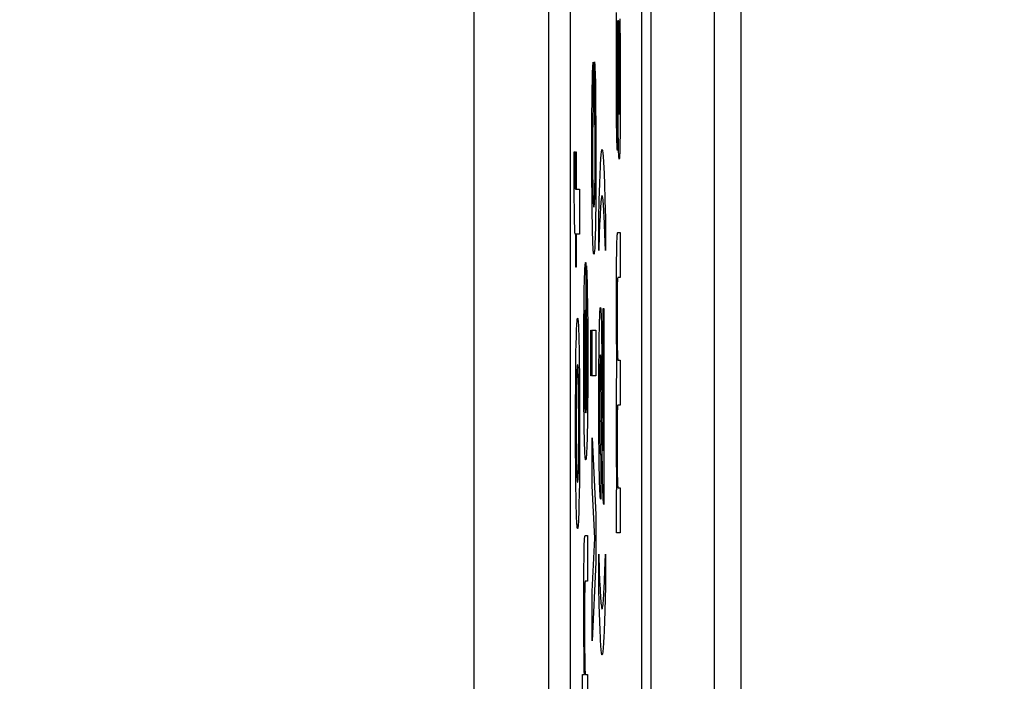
# Paper-space layout '170608_CRESCAD_1' of a CAD drawing. Header units: inches. Extents: x 0 to 17, y 0 to 11.
# Tile 66 of 139: x 10.1984 to 10.3332, y 7.3421 to 7.4327. Entities that reach past the tile are written whole.
import ezdxf
from ezdxf.enums import TextEntityAlignment as Align

# ---------------------------------------------------------------- set-up
doc = ezdxf.new("R2010")
doc.units = ezdxf.units.IN
doc.header["$LTSCALE"] = 0.935
doc.header["$MEASUREMENT"] = 0
doc.linetypes.add('HIDDEN', pattern=[0.2, 0.1, -0.1])
doc.layers.get('0').update_dxf_attribs({"linetype": 'CONTINUOUS'})
doc.layers.add('DEFAULT_2', color=7, linetype='HIDDEN')
doc.layers.add('DIM', color=7, linetype='CONTINUOUS')
doc.styles.get("Standard").update_dxf_attribs({"font": 'simplex.shx'})
doc.dimstyles.new('DIMSTYLE_1', dxfattribs={"dimtxt": 0.125, "dimasz": 0.18, "dimexe": 0.125, "dimexo": 0.0625, "dimgap": 0.0625, "dimtad": 0, "dimtih": 1, "dimtoh": 1, "dimdec": 3, "dimzin": 4, "dimdsep": 46, "dimtxsty": 'STANDARD', "dimblk": '_FILLED', "dimblk1": '_FILLED', "dimblk2": '_FILLED', "dimcen": 0.09, "dimadec": 0, "dimazin": 0, "dimtp": 0.001, "dimtm": 0.001, "dimtfac": 1, "dimtdec": 3, "dimtofl": 0, "dimtmove": 0, "dimatfit": 3, "dimldrblk": '_FILLED', "dimfxl": 1, "dimtolj": 1, "dimtzin": 4, "dimarcsym": 0})

# ---------------------------------------------------------------- blocks, each defined once
blk = doc.blocks.new('_FILLED')
at = {"color": 0, "linetype": 'BYBLOCK'}
blk.add_solid([(0, 0), (-1, 0.17361), (-1, -0.17361)], dxfattribs=at)
blk = doc.blocks.new('*D1')
at = {"layer": 'DIM', "color": 5, "linetype": 'CONTINUOUS'}
for p, q in [((9.33978, 8.70828), (11.18138, 8.70828)), ((11.05638, 8.70828), (11.05638, 6.89805)), ((11.05638, 5.14028), (11.05638, 6.46055)), ((10.28993, 5.14028), (11.18138, 5.14028))]:
    blk.add_line(p, q, dxfattribs=at)
at = {"layer": 'DIM', "color": 5, "linetype": 'CONTINUOUS', "xscale": 0.18, "yscale": 0.18, "zscale": 0.18}
for p, rotation in [((11.05638, 8.70828), 90), ((11.05638, 5.14028), 270)]:
    blk.add_blockref('_FILLED', p, dxfattribs=dict(at, rotation=rotation))
at = {"layer": 'DIM', "color": 5, "linetype": 'CONTINUOUS'}
for s, p, p2 in [('3.568', (10.61888, 6.71055), (11.24388, 6.71055)), ('[', (10.61888, 6.52305), (10.74388, 6.52305)), (']', (11.36888, 6.52305), (11.49388, 6.52305)), ('90,63', (10.74388, 6.52305), (11.36888, 6.52305))]:
    blk.add_text(s, height=0.125, dxfattribs=at).set_placement(p, p2, align=Align.FIT)

psp = doc.layouts.new('170608_CRESCAD_1')

# ---------------------------------------------------------------- linework, layer by layer
at = {"color": 7, "linetype": 'CONTINUOUS'}
for p, q in [((10.28478, 7.79928), (10.28478, 6.04928)), ((10.29351, 6.04928), (10.29351, 7.79928)), ((10.26056, 7.72879), (10.26056, 6.11977)), ((10.27075, 7.61278), (10.27075, 6.23578)), ((10.27375, 7.61278), (10.27375, 6.23578)), ((10.28356, 6.23578), (10.28356, 7.61278)), ((10.29713, 6.28398), (10.29713, 7.56458))]:
    psp.add_line(p, q, dxfattribs=at)
at = {"layer": 'DEFAULT_2', "color": 7, "linetype": 'CONTINUOUS'}
for p, q in [((10.28006, 7.43039), (10.28008, 7.43369)), ((10.28052, 7.43281), (10.28054, 7.43162)), ((10.28017, 7.43164), (10.28016, 7.43113)), ((10.28018, 7.43195), (10.28017, 7.43164)), ((10.28019, 7.43233), (10.28018, 7.4322)), ((10.28018, 7.4322), (10.28018, 7.43204)), ((10.28018, 7.43204), (10.28018, 7.43195)), ((10.2802, 7.43244), (10.28019, 7.43233)), ((10.28021, 7.43257), (10.2802, 7.43252)), ((10.2802, 7.43252), (10.2802, 7.43244)), ((10.28022, 7.43259), (10.28021, 7.43257)), ((10.28022, 7.43258), (10.28022, 7.4326)), ((10.28023, 7.43253), (10.28022, 7.43258)), ((10.28023, 7.43249), (10.28023, 7.43253)), ((10.28023, 7.43245), (10.28023, 7.43249)), ((10.28023, 7.43234), (10.28023, 7.43245)), ((10.28024, 7.43219), (10.28023, 7.43234)), ((10.28025, 7.43178), (10.28024, 7.43219)), ((10.28025, 7.4312), (10.28025, 7.43178)), ((10.28039, 7.43254), (10.28033, 7.43254)), ((10.28033, 7.43254), (10.28034, 7.4298)), ((10.2804, 7.43253), (10.28039, 7.43254)), ((10.2804, 7.43251), (10.2804, 7.43253)), ((10.28041, 7.43248), (10.2804, 7.43251)), ((10.28041, 7.43244), (10.28041, 7.43248)), ((10.28042, 7.43238), (10.28041, 7.43244)), ((10.28042, 7.43231), (10.28042, 7.43238)), ((10.28043, 7.43222), (10.28042, 7.43231)), ((10.28043, 7.43213), (10.28043, 7.43222)), ((10.28044, 7.43196), (10.28043, 7.43213)), ((10.28045, 7.43177), (10.28044, 7.43196)), ((10.28045, 7.43147), (10.28045, 7.43177)), ((10.28047, 7.43092), (10.28045, 7.43147)), ((10.28054, 7.43162), (10.28056, 7.43014)), ((10.28006, 7.42388), (10.28006, 7.43039)), ((10.28016, 7.43047), (10.28015, 7.42915)), ((10.28016, 7.43113), (10.28016, 7.43047)), ((10.28027, 7.42935), (10.28025, 7.4312)), ((10.28048, 7.43), (10.28047, 7.43092)), ((10.2805, 7.42863), (10.28048, 7.43)), ((10.28056, 7.43014), (10.28058, 7.4279)), ((10.28015, 7.42915), (10.28015, 7.42563)), ((10.2803, 7.42013), (10.28027, 7.42935)), ((10.28034, 7.4298), (10.28036, 7.42643)), ((10.28051, 7.42673), (10.2805, 7.42863)), ((10.28058, 7.4279), (10.2806, 7.42489)), ((10.27682, 7.42592), (10.27683, 7.42614)), ((10.27683, 7.42614), (10.27684, 7.42633)), ((10.27684, 7.42633), (10.27685, 7.42649)), ((10.27685, 7.42649), (10.27686, 7.42663)), ((10.27686, 7.42663), (10.27688, 7.42674)), ((10.27688, 7.42674), (10.27689, 7.42682)), ((10.27689, 7.42682), (10.2769, 7.42687)), ((10.2769, 7.42687), (10.2769, 7.42075)), ((10.27705, 7.42093), (10.27705, 7.42695)), ((10.27705, 7.42695), (10.27705, 7.42695)), ((10.27705, 7.42695), (10.27706, 7.42687)), ((10.27706, 7.42687), (10.27708, 7.42676)), ((10.27708, 7.42676), (10.27709, 7.42663)), ((10.27709, 7.42663), (10.2771, 7.42647)), ((10.2771, 7.42647), (10.27711, 7.42628)), ((10.27711, 7.42628), (10.27712, 7.42607)), ((10.27712, 7.42607), (10.27713, 7.42583)), ((10.28036, 7.42643), (10.28036, 7.42376)), ((10.28051, 7.42417), (10.28051, 7.42673)), ((10.27678, 7.42444), (10.2768, 7.42511)), ((10.2768, 7.42511), (10.27681, 7.42568)), ((10.27681, 7.42568), (10.27682, 7.42592)), ((10.27713, 7.42583), (10.27714, 7.42557)), ((10.27714, 7.42557), (10.27716, 7.42496)), ((10.27716, 7.42496), (10.27718, 7.42426)), ((10.28015, 7.42563), (10.28015, 7.42362)), ((10.2806, 7.42489), (10.2806, 7.42111)), ((10.27676, 7.42322), (10.27678, 7.42444)), ((10.27718, 7.42426), (10.2772, 7.423)), ((10.28007, 7.42057), (10.28006, 7.42388)), ((10.28015, 7.42362), (10.28016, 7.42252)), ((10.28036, 7.42376), (10.28037, 7.42197)), ((10.28051, 7.42243), (10.28051, 7.42417)), ((10.27674, 7.42177), (10.27676, 7.42322)), ((10.2772, 7.423), (10.27722, 7.42102)), ((10.28016, 7.42252), (10.28017, 7.42193)), ((10.28017, 7.42193), (10.28018, 7.42146)), ((10.28037, 7.42197), (10.28038, 7.42113)), ((10.2805, 7.42154), (10.28051, 7.42243)), ((10.27672, 7.41954), (10.27674, 7.42177)), ((10.27688, 7.42056), (10.27687, 7.42043)), ((10.27689, 7.42066), (10.27688, 7.42056)), ((10.2769, 7.42073), (10.27689, 7.42066)), ((10.2769, 7.42075), (10.2769, 7.42073)), ((10.27705, 7.42089), (10.27705, 7.42093)), ((10.27706, 7.42078), (10.27705, 7.42089)), ((10.27707, 7.42065), (10.27706, 7.42078)), ((10.27708, 7.4205), (10.27707, 7.42065)), ((10.27722, 7.42102), (10.27724, 7.41805)), ((10.28009, 7.41847), (10.28007, 7.42057)), ((10.28018, 7.42146), (10.28018, 7.42126)), ((10.28018, 7.42126), (10.28019, 7.4211)), ((10.28019, 7.4211), (10.2802, 7.42096)), ((10.2802, 7.42096), (10.2802, 7.42085)), ((10.2802, 7.42085), (10.28021, 7.42076)), ((10.28021, 7.42076), (10.28022, 7.42071)), ((10.28022, 7.42071), (10.28022, 7.42069)), ((10.28022, 7.42069), (10.28023, 7.42069)), ((10.28023, 7.42069), (10.28023, 7.41479)), ((10.28038, 7.42113), (10.28039, 7.42064)), ((10.28039, 7.42064), (10.2804, 7.42037)), ((10.28048, 7.42041), (10.28049, 7.42067)), ((10.28049, 7.42099), (10.2805, 7.42154)), ((10.28049, 7.42067), (10.28049, 7.42099)), ((10.2806, 7.42111), (10.28058, 7.41829)), ((10.27671, 7.41619), (10.27672, 7.41954)), ((10.27684, 7.41967), (10.27683, 7.41913)), ((10.27685, 7.4199), (10.27684, 7.41967)), ((10.27686, 7.4201), (10.27685, 7.4199)), ((10.27687, 7.42043), (10.27686, 7.42028)), ((10.27686, 7.42028), (10.27686, 7.4201)), ((10.27709, 7.42032), (10.27708, 7.4205)), ((10.2771, 7.42012), (10.27709, 7.42032)), ((10.2771, 7.4199), (10.2771, 7.42012)), ((10.27712, 7.41939), (10.2771, 7.4199)), ((10.27713, 7.41879), (10.27712, 7.41939)), ((10.28032, 7.41711), (10.2803, 7.42013)), ((10.2804, 7.42037), (10.2804, 7.42015)), ((10.2804, 7.42015), (10.28041, 7.42006)), ((10.28041, 7.42006), (10.28041, 7.41998)), ((10.28041, 7.41998), (10.28042, 7.41991)), ((10.28042, 7.41991), (10.28042, 7.41985)), ((10.28042, 7.41985), (10.28042, 7.4198)), ((10.28042, 7.4198), (10.28043, 7.41977)), ((10.28043, 7.41977), (10.28043, 7.41974)), ((10.28043, 7.41974), (10.28044, 7.41973)), ((10.28044, 7.41974), (10.28045, 7.41975)), ((10.28044, 7.41973), (10.28044, 7.41974)), ((10.28045, 7.41978), (10.28046, 7.41982)), ((10.28045, 7.41975), (10.28045, 7.41978)), ((10.28046, 7.41993), (10.28047, 7.42)), ((10.28046, 7.41987), (10.28046, 7.41993)), ((10.28046, 7.41982), (10.28046, 7.41987)), ((10.28047, 7.42009), (10.28048, 7.42018)), ((10.28047, 7.42), (10.28047, 7.42009)), ((10.28048, 7.42018), (10.28048, 7.42041)), ((10.27682, 7.4185), (10.27681, 7.41741)), ((10.27683, 7.41913), (10.27682, 7.4185)), ((10.27714, 7.41775), (10.27713, 7.41879)), ((10.27724, 7.41805), (10.27725, 7.41363)), ((10.28011, 7.41718), (10.28009, 7.41847)), ((10.28058, 7.41829), (10.28057, 7.41693)), ((10.27681, 7.41741), (10.2768, 7.41564)), ((10.27715, 7.41654), (10.27714, 7.41775)), ((10.27716, 7.41426), (10.27715, 7.41654)), ((10.28013, 7.41649), (10.28011, 7.41718)), ((10.28034, 7.41595), (10.28032, 7.41711)), ((10.28057, 7.41693), (10.28055, 7.41577)), ((10.27671, 7.41124), (10.27671, 7.41619)), ((10.2768, 7.41564), (10.2768, 7.41305)), ((10.28014, 7.41592), (10.28013, 7.41649)), ((10.28015, 7.41568), (10.28014, 7.41592)), ((10.28016, 7.41546), (10.28015, 7.41568)), ((10.28017, 7.41528), (10.28016, 7.41546)), ((10.28017, 7.41512), (10.28017, 7.41528)), ((10.28035, 7.4153), (10.28034, 7.41595)), ((10.28036, 7.41476), (10.28035, 7.4153)), ((10.28055, 7.41577), (10.28054, 7.41514)), ((10.2743, 7.41462), (10.2744, 7.41462)), ((10.2743, 7.41232), (10.2743, 7.41462)), ((10.2744, 7.41462), (10.27439, 7.4117)), ((10.27449, 7.41462), (10.27457, 7.41462)), ((10.27449, 7.40949), (10.27449, 7.41462)), ((10.27457, 7.41462), (10.27457, 7.40949)), ((10.27715, 7.41207), (10.27716, 7.41426)), ((10.27794, 7.41378), (10.27797, 7.41408)), ((10.27797, 7.41408), (10.27799, 7.41433)), ((10.27799, 7.41433), (10.27801, 7.41453)), ((10.27801, 7.41453), (10.27803, 7.41469)), ((10.27803, 7.41469), (10.27805, 7.41476)), ((10.27805, 7.41476), (10.27806, 7.41481)), ((10.27806, 7.41481), (10.27808, 7.41488)), ((10.27808, 7.41488), (10.2781, 7.4149)), ((10.2781, 7.4149), (10.27813, 7.41488)), ((10.27813, 7.41488), (10.27815, 7.41481)), ((10.27815, 7.41481), (10.27817, 7.41469)), ((10.27817, 7.41469), (10.27819, 7.41453)), ((10.27819, 7.41453), (10.27822, 7.41433)), ((10.27822, 7.41433), (10.27824, 7.41408)), ((10.27824, 7.41408), (10.27826, 7.41378)), ((10.28018, 7.415), (10.28017, 7.41512)), ((10.28019, 7.4149), (10.28018, 7.415)), ((10.2802, 7.41483), (10.28019, 7.4149)), ((10.28021, 7.41479), (10.2802, 7.41483)), ((10.28022, 7.41479), (10.28021, 7.41479)), ((10.28023, 7.41479), (10.28022, 7.41479)), ((10.28037, 7.41453), (10.28036, 7.41476)), ((10.28038, 7.41432), (10.28037, 7.41453)), ((10.28039, 7.41414), (10.28038, 7.41432)), ((10.2804, 7.41398), (10.28039, 7.41414)), ((10.28041, 7.41385), (10.2804, 7.41398)), ((10.28042, 7.41375), (10.28041, 7.41385)), ((10.28049, 7.41389), (10.28048, 7.41378)), ((10.2805, 7.41403), (10.28049, 7.41389)), ((10.28051, 7.4142), (10.2805, 7.41403)), ((10.28052, 7.41439), (10.28051, 7.4142)), ((10.28053, 7.41461), (10.28052, 7.41439)), ((10.28054, 7.41514), (10.28053, 7.41461)), ((10.2768, 7.41305), (10.27681, 7.41127)), ((10.27725, 7.41363), (10.27724, 7.40964)), ((10.27783, 7.41153), (10.27787, 7.41257)), ((10.27787, 7.41257), (10.2779, 7.41305)), ((10.2779, 7.41305), (10.27792, 7.41344)), ((10.27792, 7.41344), (10.27794, 7.41378)), ((10.27826, 7.41378), (10.27828, 7.41343)), ((10.27828, 7.41343), (10.27831, 7.41304)), ((10.27831, 7.41304), (10.27833, 7.41257)), ((10.27833, 7.41257), (10.27838, 7.41152)), ((10.28043, 7.41367), (10.28042, 7.41375)), ((10.28044, 7.41363), (10.28043, 7.41367)), ((10.28045, 7.41362), (10.28044, 7.41363)), ((10.28046, 7.41364), (10.28045, 7.41362)), ((10.28045, 7.41362), (10.28045, 7.41362)), ((10.28047, 7.41369), (10.28046, 7.41364)), ((10.28048, 7.41378), (10.28047, 7.41369)), ((10.2743, 7.40849), (10.2743, 7.41232)), ((10.27439, 7.4117), (10.2744, 7.41072)), ((10.27673, 7.40815), (10.27671, 7.41124)), ((10.27681, 7.41127), (10.27682, 7.41033)), ((10.27714, 7.41085), (10.27715, 7.41207)), ((10.27778, 7.41028), (10.27783, 7.41153)), ((10.27838, 7.41152), (10.27842, 7.41027)), ((10.2744, 7.41072), (10.2744, 7.41029)), ((10.2744, 7.41029), (10.27441, 7.41012)), ((10.27441, 7.41012), (10.27441, 7.40999)), ((10.27441, 7.40999), (10.27441, 7.40987)), ((10.27441, 7.40987), (10.27442, 7.40976)), ((10.27682, 7.41033), (10.27683, 7.4095)), ((10.27712, 7.40918), (10.27713, 7.4098)), ((10.27713, 7.4098), (10.27714, 7.41085)), ((10.27771, 7.40799), (10.27778, 7.41028)), ((10.27842, 7.41027), (10.27849, 7.40798)), ((10.27431, 7.40658), (10.2743, 7.40849)), ((10.27442, 7.40976), (10.27442, 7.40966)), ((10.27442, 7.40966), (10.27443, 7.40958)), ((10.27443, 7.40958), (10.27444, 7.40952)), ((10.27444, 7.40952), (10.27445, 7.40949)), ((10.27445, 7.40949), (10.27446, 7.40949)), ((10.27446, 7.40949), (10.27449, 7.40949)), ((10.27457, 7.40949), (10.275, 7.40949)), ((10.275, 7.40949), (10.275, 7.40332)), ((10.27683, 7.4095), (10.27685, 7.40891)), ((10.27685, 7.40891), (10.27686, 7.4084)), ((10.2771, 7.40863), (10.27712, 7.40918)), ((10.2771, 7.40838), (10.2771, 7.40863)), ((10.27724, 7.40964), (10.27723, 7.40739)), ((10.27805, 7.40852), (10.27802, 7.4084)), ((10.27807, 7.40859), (10.27805, 7.40852)), ((10.2781, 7.40862), (10.27807, 7.40859)), ((10.2781, 7.40862), (10.2781, 7.40862)), ((10.27813, 7.40859), (10.2781, 7.40862)), ((10.27816, 7.40852), (10.27813, 7.40859)), ((10.27818, 7.4084), (10.27816, 7.40852)), ((10.27675, 7.40606), (10.27673, 7.40815)), ((10.27686, 7.4084), (10.27687, 7.40817)), ((10.27687, 7.40817), (10.27688, 7.40796)), ((10.27688, 7.40796), (10.27689, 7.40776)), ((10.27689, 7.40776), (10.2769, 7.40759)), ((10.2769, 7.40759), (10.27691, 7.40744)), ((10.27691, 7.40744), (10.27692, 7.40731)), ((10.27692, 7.40731), (10.27693, 7.40721)), ((10.27693, 7.40721), (10.27695, 7.40713)), ((10.27695, 7.40713), (10.27696, 7.40708)), ((10.27696, 7.40708), (10.27698, 7.40705)), ((10.27698, 7.40705), (10.277, 7.40707)), ((10.277, 7.40707), (10.27701, 7.40712)), ((10.27701, 7.40712), (10.27703, 7.4072)), ((10.27703, 7.4072), (10.27704, 7.4073)), ((10.27704, 7.4073), (10.27705, 7.40743)), ((10.27705, 7.40743), (10.27706, 7.40758)), ((10.27706, 7.40758), (10.27707, 7.40775)), ((10.27707, 7.40775), (10.27708, 7.40794)), ((10.27708, 7.40794), (10.27709, 7.40815)), ((10.27709, 7.40815), (10.2771, 7.40838)), ((10.27723, 7.40739), (10.2772, 7.40543)), ((10.27765, 7.40554), (10.27771, 7.40799)), ((10.2779, 7.40714), (10.27787, 7.40675)), ((10.27792, 7.40748), (10.2779, 7.40714)), ((10.27795, 7.40778), (10.27792, 7.40748)), ((10.27797, 7.40803), (10.27795, 7.40778)), ((10.27799, 7.40814), (10.27797, 7.40803)), ((10.278, 7.40824), (10.27799, 7.40814)), ((10.27802, 7.4084), (10.278, 7.40824)), ((10.27821, 7.40824), (10.27818, 7.4084)), ((10.27823, 7.40803), (10.27821, 7.40824)), ((10.27824, 7.40791), (10.27823, 7.40803)), ((10.27826, 7.40778), (10.27824, 7.40791)), ((10.27828, 7.40748), (10.27826, 7.40778)), ((10.27831, 7.40714), (10.27828, 7.40748)), ((10.27833, 7.40675), (10.27831, 7.40714)), ((10.27849, 7.40798), (10.27855, 7.40554)), ((10.27433, 7.40549), (10.27431, 7.40658)), ((10.27677, 7.40467), (10.27675, 7.40606)), ((10.27698, 7.40705), (10.27698, 7.40705)), ((10.27782, 7.40581), (10.27777, 7.40467)), ((10.27785, 7.40631), (10.27782, 7.40581)), ((10.27787, 7.40675), (10.27785, 7.40631)), ((10.27836, 7.40631), (10.27833, 7.40675)), ((10.27838, 7.40582), (10.27836, 7.40631)), ((10.27843, 7.40469), (10.27838, 7.40582)), ((10.27434, 7.40489), (10.27433, 7.40549)), ((10.27435, 7.40439), (10.27434, 7.40489)), ((10.27436, 7.40417), (10.27435, 7.40439)), ((10.2768, 7.40344), (10.27677, 7.40467)), ((10.2772, 7.40543), (10.27718, 7.40412)), ((10.27765, 7.40111), (10.27765, 7.40554)), ((10.27777, 7.40467), (10.27772, 7.40333)), ((10.27848, 7.40336), (10.27843, 7.40469)), ((10.27855, 7.40554), (10.27855, 7.40111)), ((10.27436, 7.40397), (10.27436, 7.40417)), ((10.27437, 7.4038), (10.27436, 7.40397)), ((10.27438, 7.40365), (10.27437, 7.4038)), ((10.27439, 7.40353), (10.27438, 7.40365)), ((10.2744, 7.40343), (10.27439, 7.40353)), ((10.27441, 7.40336), (10.2744, 7.40343)), ((10.27442, 7.40332), (10.27441, 7.40336)), ((10.27443, 7.40332), (10.27442, 7.40332)), ((10.27449, 7.40332), (10.27443, 7.40332)), ((10.27449, 7.3988), (10.27449, 7.40332)), ((10.275, 7.40332), (10.27457, 7.40332)), ((10.27457, 7.40332), (10.27457, 7.3988)), ((10.27682, 7.40274), (10.2768, 7.40344)), ((10.27716, 7.40333), (10.27714, 7.40264)), ((10.27718, 7.40412), (10.27716, 7.40333)), ((10.27772, 7.40333), (10.27765, 7.40111)), ((10.27855, 7.40111), (10.27848, 7.40336)), ((10.28016, 7.40285), (10.28017, 7.40304)), ((10.28017, 7.40304), (10.28018, 7.4032)), ((10.28018, 7.4032), (10.2802, 7.40334)), ((10.2802, 7.40334), (10.28021, 7.40344)), ((10.28021, 7.40344), (10.28023, 7.40351)), ((10.28023, 7.40351), (10.28025, 7.40355)), ((10.28025, 7.40355), (10.28058, 7.40355)), ((10.28025, 7.40355), (10.28025, 7.40355)), ((10.28058, 7.40355), (10.28058, 7.39741)), ((10.27684, 7.40214), (10.27682, 7.40274)), ((10.27685, 7.40187), (10.27684, 7.40214)), ((10.27686, 7.40163), (10.27685, 7.40187)), ((10.27711, 7.40179), (10.2771, 7.40155)), ((10.27712, 7.40205), (10.27711, 7.40179)), ((10.27713, 7.40233), (10.27712, 7.40205)), ((10.27714, 7.40264), (10.27713, 7.40233)), ((10.28011, 7.40154), (10.28012, 7.40185)), ((10.28012, 7.40185), (10.28013, 7.40213)), ((10.28013, 7.40213), (10.28014, 7.40239)), ((10.28014, 7.40239), (10.28015, 7.40263)), ((10.28015, 7.40263), (10.28016, 7.40285)), ((10.27687, 7.40141), (10.27686, 7.40163)), ((10.27689, 7.40121), (10.27687, 7.40141)), ((10.2769, 7.40104), (10.27689, 7.40121)), ((10.27691, 7.4009), (10.2769, 7.40104)), ((10.27693, 7.40079), (10.27691, 7.4009)), ((10.27694, 7.4007), (10.27693, 7.40079)), ((10.27696, 7.40064), (10.27694, 7.4007)), ((10.27698, 7.40061), (10.27696, 7.40064)), ((10.277, 7.40063), (10.27698, 7.40061)), ((10.27698, 7.40061), (10.27698, 7.40061)), ((10.27702, 7.40068), (10.277, 7.40063)), ((10.27703, 7.40075), (10.27702, 7.40068)), ((10.27704, 7.40086), (10.27703, 7.40075)), ((10.27706, 7.40099), (10.27704, 7.40086)), ((10.27707, 7.40115), (10.27706, 7.40099)), ((10.27709, 7.40134), (10.27707, 7.40115)), ((10.2771, 7.40155), (10.27709, 7.40134)), ((10.28008, 7.39962), (10.2801, 7.40086)), ((10.2801, 7.40086), (10.28011, 7.40154)), ((10.27577, 7.39889), (10.27578, 7.39905)), ((10.27578, 7.39905), (10.27579, 7.39919)), ((10.27579, 7.39919), (10.27581, 7.3993)), ((10.27581, 7.3993), (10.27582, 7.39938)), ((10.27582, 7.39938), (10.27584, 7.39943)), ((10.27584, 7.39943), (10.27585, 7.39945)), ((10.27585, 7.39945), (10.27586, 7.39945)), ((10.27586, 7.39945), (10.27587, 7.39943)), ((10.27587, 7.39943), (10.27589, 7.39937)), ((10.27589, 7.39937), (10.27589, 7.39936)), ((10.27589, 7.39936), (10.27589, 7.39934)), ((10.27589, 7.39934), (10.27589, 7.37887)), ((10.27596, 7.39901), (10.27597, 7.39888)), ((10.27596, 7.39282), (10.27596, 7.39901)), ((10.28007, 7.39808), (10.28008, 7.39962)), ((10.27457, 7.3988), (10.27449, 7.3988)), ((10.2757, 7.39738), (10.27572, 7.39798)), ((10.27572, 7.39798), (10.27573, 7.39825)), ((10.27573, 7.39825), (10.27574, 7.39849)), ((10.27574, 7.39849), (10.27575, 7.3987)), ((10.27575, 7.3987), (10.27577, 7.39889)), ((10.27597, 7.39888), (10.27598, 7.39871)), ((10.27598, 7.39871), (10.27599, 7.39852)), ((10.27599, 7.39852), (10.276, 7.3983)), ((10.276, 7.3983), (10.27601, 7.39806)), ((10.27601, 7.39806), (10.27603, 7.39748)), ((10.28006, 7.39465), (10.28007, 7.39808)), ((10.27567, 7.3961), (10.27568, 7.39668)), ((10.27568, 7.39668), (10.2757, 7.39738)), ((10.27603, 7.39748), (10.27605, 7.3968)), ((10.27605, 7.3968), (10.27607, 7.39555)), ((10.28019, 7.39646), (10.28018, 7.39623)), ((10.2802, 7.39685), (10.28019, 7.39666)), ((10.28019, 7.39666), (10.28019, 7.39646)), ((10.28021, 7.39701), (10.2802, 7.39685)), ((10.28022, 7.39715), (10.28021, 7.39701)), ((10.28023, 7.39726), (10.28022, 7.39715)), ((10.28024, 7.39734), (10.28023, 7.39726)), ((10.28025, 7.3974), (10.28024, 7.39734)), ((10.28026, 7.39741), (10.28025, 7.3974)), ((10.28058, 7.39741), (10.28026, 7.39741)), ((10.27563, 7.39357), (10.27565, 7.39501)), ((10.27565, 7.39501), (10.27567, 7.3961)), ((10.27607, 7.39555), (10.2761, 7.39349)), ((10.28017, 7.39569), (10.28016, 7.39505)), ((10.28016, 7.39505), (10.28016, 7.39384)), ((10.28018, 7.39623), (10.28017, 7.39569)), ((10.28006, 7.39144), (10.28006, 7.39465)), ((10.28016, 7.39384), (10.28015, 7.3923)), ((10.27561, 7.39138), (10.27563, 7.39357)), ((10.27576, 7.39241), (10.27575, 7.3923)), ((10.27575, 7.3923), (10.27575, 7.39218)), ((10.27577, 7.3926), (10.27576, 7.39251)), ((10.27576, 7.39251), (10.27576, 7.39241)), ((10.27578, 7.39275), (10.27577, 7.39268)), ((10.27577, 7.39268), (10.27577, 7.3926)), ((10.27579, 7.39281), (10.27578, 7.39275)), ((10.2758, 7.39289), (10.27579, 7.39285)), ((10.27579, 7.39285), (10.27579, 7.39281)), ((10.27581, 7.39292), (10.2758, 7.39289)), ((10.27582, 7.39293), (10.27581, 7.39293)), ((10.27581, 7.39293), (10.27581, 7.39292)), ((10.27582, 7.37884), (10.27582, 7.39293)), ((10.27596, 7.39276), (10.27596, 7.39282)), ((10.27597, 7.39261), (10.27596, 7.39276)), ((10.27598, 7.39243), (10.27597, 7.39261)), ((10.27599, 7.39223), (10.27598, 7.39243)), ((10.2761, 7.39349), (10.27613, 7.39053)), ((10.27778, 7.39207), (10.27779, 7.39234)), ((10.27779, 7.39234), (10.2778, 7.39258)), ((10.2778, 7.39258), (10.27781, 7.39278)), ((10.27781, 7.39278), (10.27783, 7.39295)), ((10.27783, 7.39295), (10.27784, 7.39308)), ((10.27784, 7.39308), (10.27785, 7.39319)), ((10.27785, 7.39319), (10.27786, 7.39325)), ((10.27786, 7.39325), (10.27788, 7.39328)), ((10.27788, 7.39328), (10.27788, 7.39328)), ((10.27788, 7.39328), (10.27789, 7.39327)), ((10.27789, 7.39327), (10.2779, 7.39322)), ((10.2779, 7.39322), (10.27791, 7.39313)), ((10.27791, 7.39313), (10.27793, 7.39301)), ((10.27793, 7.39301), (10.27794, 7.39285)), ((10.27794, 7.39285), (10.27795, 7.39266)), ((10.27795, 7.39266), (10.27796, 7.39243)), ((10.27796, 7.39243), (10.27797, 7.39216)), ((10.27825, 7.39315), (10.27835, 7.39315)), ((10.27825, 7.37363), (10.27825, 7.39315)), ((10.27835, 7.39315), (10.27835, 7.36632)), ((10.28015, 7.3923), (10.28016, 7.39015)), ((10.27463, 7.39071), (10.27464, 7.39095)), ((10.27464, 7.39095), (10.27465, 7.39115)), ((10.27465, 7.39115), (10.27467, 7.39133)), ((10.27467, 7.39133), (10.27468, 7.39148)), ((10.27468, 7.39148), (10.2747, 7.3916)), ((10.2747, 7.3916), (10.27471, 7.3917)), ((10.27471, 7.3917), (10.27473, 7.39176)), ((10.27473, 7.39176), (10.27474, 7.39179)), ((10.27474, 7.39179), (10.27475, 7.3918)), ((10.27475, 7.3918), (10.27476, 7.39179)), ((10.27476, 7.39179), (10.27477, 7.39176)), ((10.27477, 7.39176), (10.27479, 7.3917)), ((10.27479, 7.3917), (10.2748, 7.39161)), ((10.2748, 7.39161), (10.27482, 7.39149)), ((10.27482, 7.39149), (10.27483, 7.39134)), ((10.27483, 7.39134), (10.27484, 7.39116)), ((10.27484, 7.39116), (10.27486, 7.39096)), ((10.27486, 7.39096), (10.27487, 7.39073)), ((10.2756, 7.38816), (10.27561, 7.39138)), ((10.27572, 7.39108), (10.27571, 7.39037)), ((10.27573, 7.39161), (10.27572, 7.39108)), ((10.27574, 7.39191), (10.27573, 7.39161)), ((10.27575, 7.39218), (10.27574, 7.39191)), ((10.27599, 7.39201), (10.27599, 7.39223)), ((10.27601, 7.3915), (10.27599, 7.39201)), ((10.27602, 7.39088), (10.27601, 7.3915)), ((10.27775, 7.39066), (10.27776, 7.39143)), ((10.27776, 7.39143), (10.27778, 7.39207)), ((10.27797, 7.39216), (10.27798, 7.39186)), ((10.27798, 7.39186), (10.278, 7.39114)), ((10.278, 7.39114), (10.27803, 7.38969)), ((10.28008, 7.38903), (10.28006, 7.39144)), ((10.27458, 7.38918), (10.2746, 7.38987)), ((10.2746, 7.38987), (10.27461, 7.39018)), ((10.27461, 7.39018), (10.27462, 7.39046)), ((10.27462, 7.39046), (10.27463, 7.39071)), ((10.27487, 7.39073), (10.27488, 7.39047)), ((10.27488, 7.39047), (10.27489, 7.39019)), ((10.27489, 7.39019), (10.27491, 7.38955)), ((10.27491, 7.38955), (10.27493, 7.38882)), ((10.27571, 7.39037), (10.2757, 7.38931)), ((10.27603, 7.38978), (10.27602, 7.39088)), ((10.27604, 7.38805), (10.27603, 7.38978)), ((10.27613, 7.39053), (10.27614, 7.3864)), ((10.27654, 7.39018), (10.27665, 7.39018)), ((10.27654, 7.38393), (10.27654, 7.39018)), ((10.27665, 7.39018), (10.27665, 7.38393)), ((10.27673, 7.39018), (10.27724, 7.39018)), ((10.27673, 7.38393), (10.27673, 7.39018)), ((10.27724, 7.39018), (10.27724, 7.38393)), ((10.27772, 7.38923), (10.27775, 7.39066)), ((10.27803, 7.38969), (10.27807, 7.38691)), ((10.28016, 7.39015), (10.28017, 7.38885)), ((10.27453, 7.38701), (10.27456, 7.38838)), ((10.27456, 7.38838), (10.27458, 7.38918)), ((10.27493, 7.38882), (10.27496, 7.38752)), ((10.2757, 7.38931), (10.27569, 7.3876)), ((10.2777, 7.38757), (10.27772, 7.38923)), ((10.2801, 7.38739), (10.28008, 7.38903)), ((10.28017, 7.38885), (10.28018, 7.38811)), ((10.27451, 7.38548), (10.27453, 7.38701)), ((10.27496, 7.38752), (10.27498, 7.38605)), ((10.2756, 7.38313), (10.2756, 7.38816)), ((10.27569, 7.3876), (10.27569, 7.3851)), ((10.27604, 7.38545), (10.27604, 7.38805)), ((10.27768, 7.38502), (10.2777, 7.38757)), ((10.27807, 7.38691), (10.27814, 7.38025)), ((10.28012, 7.38593), (10.2801, 7.38739)), ((10.28018, 7.38811), (10.28019, 7.38762)), ((10.28019, 7.38762), (10.2802, 7.38719)), ((10.2802, 7.38719), (10.28021, 7.38694)), ((10.28021, 7.38694), (10.28022, 7.38672)), ((10.27498, 7.38605), (10.275, 7.38381)), ((10.27614, 7.3864), (10.27613, 7.38235)), ((10.27782, 7.38587), (10.27781, 7.38529)), ((10.27783, 7.3861), (10.27782, 7.38587)), ((10.27784, 7.38648), (10.27783, 7.38631)), ((10.27783, 7.38631), (10.27783, 7.3861)), ((10.27785, 7.38661), (10.27784, 7.38648)), ((10.27786, 7.38671), (10.27785, 7.38661)), ((10.27787, 7.38678), (10.27786, 7.38671)), ((10.27788, 7.38681), (10.27787, 7.38678)), ((10.27788, 7.38682), (10.27788, 7.38681)), ((10.27789, 7.3868), (10.27788, 7.38682)), ((10.2779, 7.38674), (10.27789, 7.3868)), ((10.27791, 7.38664), (10.2779, 7.38674)), ((10.27791, 7.3865), (10.27791, 7.38664)), ((10.27792, 7.38632), (10.27791, 7.3865)), ((10.27793, 7.3861), (10.27792, 7.38632)), ((10.27794, 7.38583), (10.27793, 7.3861)), ((10.27796, 7.38514), (10.27794, 7.38583)), ((10.28014, 7.3852), (10.28012, 7.38593)), ((10.28022, 7.38672), (10.28022, 7.38653)), ((10.28022, 7.38653), (10.28023, 7.38637)), ((10.28023, 7.38637), (10.28024, 7.38625)), ((10.28024, 7.38625), (10.28025, 7.38615)), ((10.28025, 7.38615), (10.28026, 7.38609)), ((10.28026, 7.38609), (10.28028, 7.38607)), ((10.28028, 7.38607), (10.28058, 7.38607)), ((10.28058, 7.38607), (10.28058, 7.3799)), ((10.27449, 7.38314), (10.27451, 7.38548)), ((10.27464, 7.38423), (10.27463, 7.38382)), ((10.27465, 7.38441), (10.27464, 7.38423)), ((10.27466, 7.38474), (10.27465, 7.38458)), ((10.27465, 7.38458), (10.27465, 7.38441)), ((10.27467, 7.38488), (10.27466, 7.38474)), ((10.27468, 7.385), (10.27467, 7.38488)), ((10.27469, 7.38512), (10.27468, 7.385)), ((10.2747, 7.38521), (10.27469, 7.38512)), ((10.27471, 7.38529), (10.2747, 7.38521)), ((10.27472, 7.38536), (10.27471, 7.38529)), ((10.27473, 7.3854), (10.27472, 7.38536)), ((10.27474, 7.38543), (10.27473, 7.3854)), ((10.27475, 7.38543), (10.27474, 7.38543)), ((10.27476, 7.38543), (10.27475, 7.38543)), ((10.27477, 7.3854), (10.27476, 7.38543)), ((10.27478, 7.38535), (10.27477, 7.3854)), ((10.27479, 7.38529), (10.27478, 7.38535)), ((10.2748, 7.38521), (10.27479, 7.38529)), ((10.27481, 7.38511), (10.2748, 7.38521)), ((10.27482, 7.385), (10.27481, 7.38511)), ((10.27483, 7.38487), (10.27482, 7.385)), ((10.27484, 7.38473), (10.27483, 7.38487)), ((10.27484, 7.38458), (10.27484, 7.38473)), ((10.27485, 7.38441), (10.27484, 7.38458)), ((10.27486, 7.38403), (10.27485, 7.38441)), ((10.27569, 7.3851), (10.27569, 7.38328)), ((10.27603, 7.38348), (10.27604, 7.38545)), ((10.27767, 7.38039), (10.27768, 7.38502)), ((10.27779, 7.38457), (10.27778, 7.38334)), ((10.27781, 7.38529), (10.27779, 7.38457)), ((10.27798, 7.38367), (10.27796, 7.38514)), ((10.28011, 7.38401), (10.28013, 7.38483)), ((10.28013, 7.38483), (10.28014, 7.3852)), ((10.27448, 7.37968), (10.27449, 7.38314)), ((10.27462, 7.38336), (10.2746, 7.3826)), ((10.27463, 7.38382), (10.27462, 7.38336)), ((10.27488, 7.3836), (10.27486, 7.38403)), ((10.27489, 7.38312), (10.27488, 7.3836)), ((10.2749, 7.38232), (10.27489, 7.38312)), ((10.275, 7.38381), (10.27502, 7.38048)), ((10.27561, 7.38), (10.2756, 7.38313)), ((10.27569, 7.38328), (10.2757, 7.38203)), ((10.27602, 7.38225), (10.27603, 7.38348)), ((10.27665, 7.38393), (10.27654, 7.38393)), ((10.27724, 7.38393), (10.27673, 7.38393)), ((10.27778, 7.38334), (10.27777, 7.38137)), ((10.27803, 7.37977), (10.27798, 7.38367)), ((10.28008, 7.38177), (10.28009, 7.38315)), ((10.28009, 7.38315), (10.28011, 7.38401)), ((10.27459, 7.38173), (10.27458, 7.38041)), ((10.2746, 7.3826), (10.27459, 7.38173)), ((10.27491, 7.38109), (10.2749, 7.38232)), ((10.2757, 7.38203), (10.27571, 7.38116)), ((10.276, 7.38088), (10.27602, 7.38153)), ((10.27602, 7.38153), (10.27602, 7.38225)), ((10.27613, 7.38235), (10.27611, 7.37938)), ((10.28007, 7.38019), (10.28008, 7.38177)), ((10.27458, 7.38041), (10.27457, 7.37843)), ((10.27493, 7.37925), (10.27491, 7.38109)), ((10.27502, 7.38048), (10.27502, 7.3751)), ((10.27571, 7.38116), (10.27573, 7.38059)), ((10.27573, 7.38059), (10.27573, 7.38025)), ((10.27573, 7.38025), (10.27574, 7.37994)), ((10.27598, 7.38007), (10.27599, 7.38032)), ((10.27599, 7.38032), (10.276, 7.38088)), ((10.27768, 7.37573), (10.27767, 7.38039)), ((10.27777, 7.38137), (10.27777, 7.37882)), ((10.27814, 7.38025), (10.2782, 7.3759)), ((10.28006, 7.37752), (10.28007, 7.38019)), ((10.27448, 7.37431), (10.27448, 7.37968)), ((10.27493, 7.37642), (10.27493, 7.37925)), ((10.27564, 7.37788), (10.27561, 7.38)), ((10.27574, 7.37994), (10.27575, 7.37967)), ((10.27575, 7.37967), (10.27576, 7.37954)), ((10.27576, 7.37954), (10.27576, 7.37942)), ((10.27576, 7.37942), (10.27577, 7.37932)), ((10.27577, 7.37932), (10.27578, 7.37922)), ((10.27578, 7.37922), (10.27578, 7.37913)), ((10.27578, 7.37913), (10.27579, 7.37905)), ((10.27579, 7.37905), (10.2758, 7.37898)), ((10.2758, 7.37898), (10.2758, 7.37892)), ((10.2758, 7.37892), (10.27581, 7.37887)), ((10.27581, 7.37887), (10.27582, 7.37884)), ((10.27589, 7.37887), (10.27591, 7.3789)), ((10.27591, 7.3789), (10.27592, 7.37896)), ((10.27592, 7.37896), (10.27593, 7.37904)), ((10.27593, 7.37904), (10.27594, 7.37916)), ((10.27594, 7.37916), (10.27595, 7.37929)), ((10.27595, 7.37929), (10.27596, 7.37945)), ((10.27596, 7.37945), (10.27597, 7.37964)), ((10.27597, 7.37964), (10.27598, 7.37984)), ((10.27598, 7.37984), (10.27598, 7.38007)), ((10.27611, 7.37938), (10.27609, 7.37736)), ((10.27777, 7.37882), (10.27778, 7.37686)), ((10.27808, 7.37541), (10.27803, 7.37977)), ((10.28019, 7.37912), (10.28018, 7.37887)), ((10.28018, 7.37887), (10.28018, 7.3786)), ((10.2802, 7.37933), (10.28019, 7.37912)), ((10.28021, 7.37965), (10.2802, 7.3795)), ((10.2802, 7.3795), (10.2802, 7.37933)), ((10.28022, 7.37976), (10.28021, 7.37965)), ((10.28023, 7.37984), (10.28022, 7.37976)), ((10.28024, 7.37989), (10.28023, 7.37984)), ((10.28058, 7.3799), (10.28024, 7.3799)), ((10.28024, 7.3799), (10.28024, 7.37989)), ((10.27457, 7.37843), (10.27457, 7.37557)), ((10.27566, 7.37648), (10.27564, 7.37788)), ((10.28006, 7.3744), (10.28006, 7.37752)), ((10.28017, 7.37798), (10.28016, 7.37686)), ((10.28018, 7.3786), (10.28017, 7.37798)), ((10.27492, 7.3744), (10.27493, 7.37642)), ((10.27568, 7.37524), (10.27566, 7.37648)), ((10.27609, 7.37736), (10.27606, 7.37602)), ((10.27778, 7.37686), (10.27779, 7.37564)), ((10.28016, 7.37686), (10.28015, 7.37548)), ((10.27457, 7.37557), (10.27458, 7.37373)), ((10.27502, 7.3751), (10.275, 7.37162)), ((10.2757, 7.37454), (10.27568, 7.37524)), ((10.27605, 7.37522), (10.27603, 7.37452)), ((10.27606, 7.37602), (10.27605, 7.37522)), ((10.27673, 7.37545), (10.27724, 7.36487)), ((10.27673, 7.36887), (10.27673, 7.37545)), ((10.2777, 7.37319), (10.27768, 7.37573)), ((10.27779, 7.37564), (10.27781, 7.37493)), ((10.27781, 7.37493), (10.27782, 7.37433)), ((10.27814, 7.37123), (10.27808, 7.37541)), ((10.2782, 7.3759), (10.27823, 7.37452)), ((10.28015, 7.37548), (10.28016, 7.37315)), ((10.2745, 7.37098), (10.27448, 7.37431)), ((10.27458, 7.37373), (10.2746, 7.37249)), ((10.27491, 7.37306), (10.27492, 7.3744)), ((10.27572, 7.37392), (10.2757, 7.37454)), ((10.27573, 7.37365), (10.27572, 7.37392)), ((10.27575, 7.37341), (10.27573, 7.37365)), ((10.27576, 7.37319), (10.27575, 7.37341)), ((10.27598, 7.3734), (10.27597, 7.37318)), ((10.27599, 7.37364), (10.27598, 7.3734)), ((10.27601, 7.37391), (10.27599, 7.37364)), ((10.27603, 7.37452), (10.27601, 7.37391)), ((10.27782, 7.37433), (10.27783, 7.37407)), ((10.27783, 7.37407), (10.27784, 7.37383)), ((10.27784, 7.37383), (10.27784, 7.37363)), ((10.27784, 7.37363), (10.27785, 7.37346)), ((10.27785, 7.37346), (10.27786, 7.37331)), ((10.27823, 7.37452), (10.27824, 7.37396)), ((10.27824, 7.37396), (10.27825, 7.37377)), ((10.27825, 7.37377), (10.27825, 7.37363)), ((10.28008, 7.37232), (10.28006, 7.3744)), ((10.2746, 7.37249), (10.27461, 7.37169)), ((10.27488, 7.37142), (10.2749, 7.37219)), ((10.2749, 7.37219), (10.27491, 7.37306)), ((10.27577, 7.37299), (10.27576, 7.37319)), ((10.27578, 7.37283), (10.27577, 7.37299)), ((10.2758, 7.37268), (10.27578, 7.37283)), ((10.27581, 7.37257), (10.2758, 7.37268)), ((10.27583, 7.37248), (10.27581, 7.37257)), ((10.27584, 7.37243), (10.27583, 7.37248)), ((10.27586, 7.3724), (10.27584, 7.37243)), ((10.27587, 7.3724), (10.27586, 7.3724)), ((10.27586, 7.3724), (10.27586, 7.3724)), ((10.27588, 7.37242), (10.27587, 7.3724)), ((10.2759, 7.37248), (10.27588, 7.37242)), ((10.27592, 7.37256), (10.2759, 7.37248)), ((10.27593, 7.37268), (10.27592, 7.37256)), ((10.27594, 7.37282), (10.27593, 7.37268)), ((10.27596, 7.37299), (10.27594, 7.37282)), ((10.27597, 7.37318), (10.27596, 7.37299)), ((10.27772, 7.37156), (10.2777, 7.37319)), ((10.27786, 7.37331), (10.27787, 7.3732)), ((10.27787, 7.3732), (10.27788, 7.37312)), ((10.27788, 7.37312), (10.2779, 7.37307)), ((10.2779, 7.37307), (10.27791, 7.37306)), ((10.27791, 7.37306), (10.27792, 7.37306)), ((10.27792, 7.37306), (10.27792, 7.36705)), ((10.2801, 7.37044), (10.28008, 7.37232)), ((10.28016, 7.37315), (10.28017, 7.37179)), ((10.27452, 7.36874), (10.2745, 7.37098)), ((10.27461, 7.37169), (10.27462, 7.3712)), ((10.27462, 7.3712), (10.27463, 7.37077)), ((10.27463, 7.37077), (10.27465, 7.37038)), ((10.27486, 7.37056), (10.27487, 7.37096)), ((10.27487, 7.37096), (10.27488, 7.37142)), ((10.275, 7.37162), (10.27499, 7.36928)), ((10.27775, 7.37014), (10.27772, 7.37156)), ((10.27817, 7.36953), (10.27814, 7.37123)), ((10.28017, 7.37179), (10.28018, 7.371)), ((10.28018, 7.371), (10.28019, 7.37031)), ((10.27465, 7.37038), (10.27465, 7.37021)), ((10.27465, 7.37021), (10.27466, 7.37006)), ((10.27466, 7.37006), (10.27467, 7.36991)), ((10.27467, 7.36991), (10.27468, 7.36978)), ((10.27468, 7.36978), (10.27469, 7.36967)), ((10.27469, 7.36967), (10.2747, 7.36957)), ((10.2747, 7.36957), (10.27471, 7.36949)), ((10.27471, 7.36949), (10.27472, 7.36943)), ((10.27472, 7.36943), (10.27473, 7.36938)), ((10.27473, 7.36938), (10.27474, 7.36935)), ((10.27474, 7.36935), (10.27475, 7.36934)), ((10.27475, 7.36934), (10.27476, 7.36935)), ((10.27476, 7.36935), (10.27477, 7.36938)), ((10.27477, 7.36938), (10.27478, 7.36942)), ((10.27478, 7.36942), (10.27479, 7.36949)), ((10.27479, 7.36949), (10.2748, 7.36957)), ((10.2748, 7.36957), (10.27481, 7.36967)), ((10.27481, 7.36967), (10.27482, 7.36978)), ((10.27482, 7.36978), (10.27483, 7.36991)), ((10.27483, 7.36991), (10.27484, 7.37005)), ((10.27484, 7.3702), (10.27485, 7.37037)), ((10.27484, 7.37005), (10.27484, 7.3702)), ((10.27485, 7.37037), (10.27486, 7.37056)), ((10.27776, 7.36933), (10.27775, 7.37014)), ((10.27778, 7.36865), (10.27776, 7.36933)), ((10.27819, 7.36867), (10.27817, 7.36953)), ((10.28012, 7.36901), (10.2801, 7.37044)), ((10.28019, 7.37031), (10.2802, 7.36972)), ((10.2802, 7.36972), (10.28021, 7.36946)), ((10.28021, 7.36946), (10.28022, 7.36924)), ((10.27454, 7.36726), (10.27452, 7.36874)), ((10.27499, 7.36928), (10.27497, 7.36775)), ((10.27712, 7.36169), (10.27673, 7.36887)), ((10.27779, 7.36835), (10.27778, 7.36865)), ((10.27781, 7.36808), (10.27779, 7.36835)), ((10.27782, 7.36784), (10.27781, 7.36808)), ((10.27821, 7.36795), (10.27819, 7.36867)), ((10.28007, 7.36832), (10.28014, 7.36832)), ((10.28007, 7.36241), (10.28007, 7.36832)), ((10.28014, 7.36832), (10.28012, 7.36901)), ((10.28022, 7.36924), (10.28022, 7.36905)), ((10.28022, 7.36905), (10.28023, 7.36889)), ((10.28023, 7.36889), (10.28024, 7.36876)), ((10.28024, 7.36876), (10.28025, 7.36867)), ((10.28025, 7.36867), (10.28027, 7.36861)), ((10.28027, 7.36861), (10.28028, 7.36858)), ((10.28028, 7.36858), (10.28058, 7.36858)), ((10.28058, 7.36858), (10.28058, 7.36241)), ((10.27457, 7.36597), (10.27454, 7.36726)), ((10.27497, 7.36775), (10.27494, 7.36639)), ((10.27783, 7.36763), (10.27782, 7.36784)), ((10.27784, 7.36745), (10.27783, 7.36763)), ((10.27786, 7.3673), (10.27784, 7.36745)), ((10.27787, 7.36719), (10.27786, 7.3673)), ((10.27789, 7.36711), (10.27787, 7.36719)), ((10.2779, 7.36706), (10.27789, 7.36711)), ((10.27791, 7.36705), (10.2779, 7.36706)), ((10.27792, 7.36705), (10.27791, 7.36705)), ((10.27823, 7.36765), (10.27821, 7.36795)), ((10.27824, 7.36737), (10.27823, 7.36765)), ((10.27825, 7.36712), (10.27824, 7.36737)), ((10.27826, 7.36691), (10.27825, 7.36712)), ((10.27828, 7.36672), (10.27826, 7.36691)), ((10.27829, 7.36657), (10.27828, 7.36672)), ((10.27459, 7.36523), (10.27457, 7.36597)), ((10.27492, 7.36561), (10.2749, 7.36492)), ((10.27494, 7.36639), (10.27492, 7.36561)), ((10.27831, 7.36646), (10.27829, 7.36657)), ((10.27832, 7.36638), (10.27831, 7.36646)), ((10.27834, 7.36633), (10.27832, 7.36638)), ((10.27835, 7.36632), (10.27834, 7.36633)), ((10.27835, 7.36632), (10.27835, 7.36632)), ((10.27461, 7.3646), (10.27459, 7.36523)), ((10.27462, 7.36432), (10.27461, 7.3646)), ((10.27463, 7.36406), (10.27462, 7.36432)), ((10.27464, 7.36384), (10.27463, 7.36406)), ((10.27487, 7.36408), (10.27486, 7.36385)), ((10.27488, 7.36433), (10.27487, 7.36408)), ((10.27489, 7.36461), (10.27488, 7.36433)), ((10.2749, 7.36492), (10.27489, 7.36461)), ((10.27724, 7.36487), (10.27724, 7.3584)), ((10.27465, 7.36363), (10.27464, 7.36384)), ((10.27467, 7.36346), (10.27465, 7.36363)), ((10.27468, 7.36331), (10.27467, 7.36346)), ((10.2747, 7.36319), (10.27468, 7.36331)), ((10.27471, 7.3631), (10.2747, 7.36319)), ((10.27473, 7.36304), (10.27471, 7.3631)), ((10.27474, 7.36301), (10.27473, 7.36304)), ((10.27475, 7.363), (10.27474, 7.36301)), ((10.27476, 7.36301), (10.27475, 7.363)), ((10.27477, 7.36304), (10.27476, 7.36301)), ((10.27479, 7.3631), (10.27477, 7.36304)), ((10.2748, 7.36319), (10.27479, 7.3631)), ((10.27482, 7.36332), (10.2748, 7.36319)), ((10.27483, 7.36347), (10.27482, 7.36332)), ((10.27484, 7.36364), (10.27483, 7.36347)), ((10.27486, 7.36385), (10.27484, 7.36364)), ((10.27568, 7.36121), (10.27569, 7.36141)), ((10.27569, 7.36141), (10.2757, 7.36159)), ((10.2757, 7.36159), (10.27571, 7.36173)), ((10.27571, 7.36173), (10.27572, 7.36184)), ((10.27572, 7.36184), (10.27574, 7.36192)), ((10.27574, 7.36192), (10.27575, 7.36197)), ((10.27575, 7.36197), (10.27576, 7.36198)), ((10.27576, 7.36198), (10.27577, 7.362)), ((10.27577, 7.362), (10.27578, 7.36201)), ((10.27578, 7.36201), (10.2758, 7.36204)), ((10.2758, 7.36204), (10.2758, 7.36204)), ((10.2758, 7.36204), (10.27612, 7.36204)), ((10.27612, 7.36204), (10.27612, 7.35581)), ((10.27673, 7.3544), (10.27712, 7.36169)), ((10.28058, 7.36241), (10.28007, 7.36241)), ((10.27564, 7.35978), (10.27566, 7.36044)), ((10.27566, 7.36044), (10.27567, 7.36072)), ((10.27567, 7.36098), (10.27568, 7.36121)), ((10.27567, 7.36072), (10.27567, 7.36098)), ((10.27562, 7.35761), (10.27563, 7.359)), ((10.27563, 7.359), (10.27564, 7.35978)), ((10.27765, 7.35949), (10.27772, 7.35719)), ((10.27765, 7.35502), (10.27765, 7.35949)), ((10.27848, 7.35722), (10.27855, 7.35949)), ((10.27855, 7.35949), (10.27855, 7.35502)), ((10.2756, 7.35531), (10.27562, 7.35761)), ((10.27724, 7.3584), (10.27673, 7.34761)), ((10.27772, 7.35719), (10.27777, 7.35586)), ((10.27843, 7.3559), (10.27848, 7.35722)), ((10.27777, 7.35586), (10.27782, 7.35475)), ((10.27838, 7.35477), (10.27843, 7.3559)), ((10.2756, 7.35107), (10.2756, 7.35531)), ((10.27573, 7.35492), (10.27572, 7.3547)), ((10.27572, 7.3547), (10.27572, 7.35447)), ((10.27574, 7.35511), (10.27573, 7.35492)), ((10.27575, 7.35544), (10.27574, 7.35529)), ((10.27574, 7.35529), (10.27574, 7.35511)), ((10.27576, 7.35557), (10.27575, 7.35544)), ((10.27577, 7.35568), (10.27576, 7.35557)), ((10.27578, 7.35575), (10.27577, 7.35568)), ((10.27579, 7.3558), (10.27578, 7.35575)), ((10.27581, 7.35581), (10.27579, 7.3558)), ((10.27612, 7.35581), (10.27581, 7.35581)), ((10.27771, 7.35257), (10.27765, 7.35502)), ((10.27782, 7.35475), (10.27785, 7.35426)), ((10.27836, 7.35429), (10.27838, 7.35477)), ((10.27855, 7.35502), (10.27847, 7.35178)), ((10.27571, 7.35391), (10.2757, 7.35286)), ((10.27572, 7.35447), (10.27571, 7.35391)), ((10.27673, 7.34761), (10.27673, 7.3544)), ((10.27785, 7.35426), (10.27787, 7.35383)), ((10.27787, 7.35383), (10.2779, 7.35344)), ((10.2779, 7.35344), (10.27792, 7.35311)), ((10.27828, 7.35312), (10.27831, 7.35346)), ((10.27831, 7.35346), (10.27833, 7.35385)), ((10.27833, 7.35385), (10.27836, 7.35429)), ((10.2757, 7.35286), (10.27569, 7.35094)), ((10.27778, 7.35029), (10.27771, 7.35257)), ((10.27792, 7.35311), (10.27795, 7.35281)), ((10.27795, 7.35281), (10.27797, 7.35256)), ((10.27797, 7.35256), (10.278, 7.35236)), ((10.278, 7.35236), (10.27802, 7.3522)), ((10.27802, 7.3522), (10.27805, 7.35208)), ((10.27805, 7.35208), (10.27807, 7.35201)), ((10.27807, 7.35201), (10.2781, 7.35198)), ((10.2781, 7.35198), (10.27813, 7.35201)), ((10.2781, 7.35198), (10.2781, 7.35198)), ((10.27813, 7.35201), (10.27816, 7.35208)), ((10.27816, 7.35208), (10.27818, 7.3522)), ((10.27818, 7.3522), (10.27821, 7.35236)), ((10.27821, 7.35236), (10.27822, 7.35246)), ((10.27822, 7.35246), (10.27823, 7.35257)), ((10.27823, 7.35257), (10.27826, 7.35282)), ((10.27826, 7.35282), (10.27828, 7.35312)), ((10.27561, 7.34784), (10.2756, 7.35107)), ((10.27569, 7.35094), (10.27569, 7.34848)), ((10.27847, 7.35178), (10.27842, 7.3503)), ((10.27783, 7.34905), (10.27778, 7.35029)), ((10.27842, 7.3503), (10.27838, 7.34905)), ((10.27563, 7.34568), (10.27561, 7.34784)), ((10.27569, 7.34848), (10.2757, 7.34655)), ((10.27788, 7.34802), (10.27783, 7.34905)), ((10.2779, 7.34756), (10.27788, 7.34802)), ((10.27833, 7.34802), (10.27831, 7.34755)), ((10.27838, 7.34905), (10.27833, 7.34802)), ((10.2757, 7.34655), (10.27572, 7.34534)), ((10.27792, 7.34716), (10.2779, 7.34756)), ((10.27794, 7.34682), (10.27792, 7.34716)), ((10.27797, 7.34652), (10.27794, 7.34682)), ((10.27799, 7.34627), (10.27797, 7.34652)), ((10.27824, 7.34652), (10.27822, 7.34627)), ((10.27826, 7.34682), (10.27824, 7.34652)), ((10.27828, 7.34716), (10.27826, 7.34682)), ((10.27831, 7.34755), (10.27828, 7.34716)), ((10.27565, 7.34432), (10.27563, 7.34568)), ((10.27572, 7.34534), (10.27573, 7.34464)), ((10.27801, 7.34607), (10.27799, 7.34627)), ((10.27803, 7.34591), (10.27801, 7.34607)), ((10.27806, 7.34579), (10.27803, 7.34591)), ((10.27808, 7.34572), (10.27806, 7.34579)), ((10.2781, 7.3457), (10.27808, 7.34572)), ((10.27813, 7.34572), (10.2781, 7.3457)), ((10.27815, 7.34579), (10.27813, 7.34572)), ((10.27817, 7.34591), (10.27815, 7.34579)), ((10.27819, 7.34607), (10.27817, 7.34591)), ((10.27822, 7.34627), (10.27819, 7.34607)), ((10.27566, 7.34353), (10.27565, 7.34432)), ((10.27573, 7.34464), (10.27574, 7.34419)), ((10.27574, 7.34419), (10.27575, 7.34382)), ((10.27575, 7.34382), (10.27576, 7.34361)), ((10.27542, 7.343), (10.27568, 7.343)), ((10.27542, 7.33675), (10.27542, 7.343)), ((10.27568, 7.343), (10.27566, 7.34353)), ((10.27576, 7.34361), (10.27577, 7.34343)), ((10.27577, 7.34343), (10.27578, 7.34328)), ((10.27578, 7.34328), (10.27579, 7.34316)), ((10.27579, 7.34316), (10.2758, 7.34307)), ((10.2758, 7.34307), (10.27581, 7.34302)), ((10.27581, 7.34302), (10.27582, 7.343)), ((10.27582, 7.343), (10.27612, 7.343)), ((10.27612, 7.343), (10.27612, 7.33675))]:
    psp.add_line(p, q, dxfattribs=at)

# ---------------------------------------------------------------- dimensions: what is measured, and where the dimension line sits
at = {"layer": 'DIM', "color": 5, "linetype": 'CONTINUOUS'}
dim = psp.add_linear_dim(base=(11.05638, 5.14028), p1=(9.27728, 8.70828), p2=(10.22743, 5.14028), angle=270, text='<>\\P[]', dimstyle='DIMSTYLE_1', dxfattribs=at)
dim.commit()
dim.dimension.update_dxf_attribs({"geometry": '*D1', "text_midpoint": (11.05638, 6.6793), "dimtype": 160})

doc.saveas('drawing.dxf')
